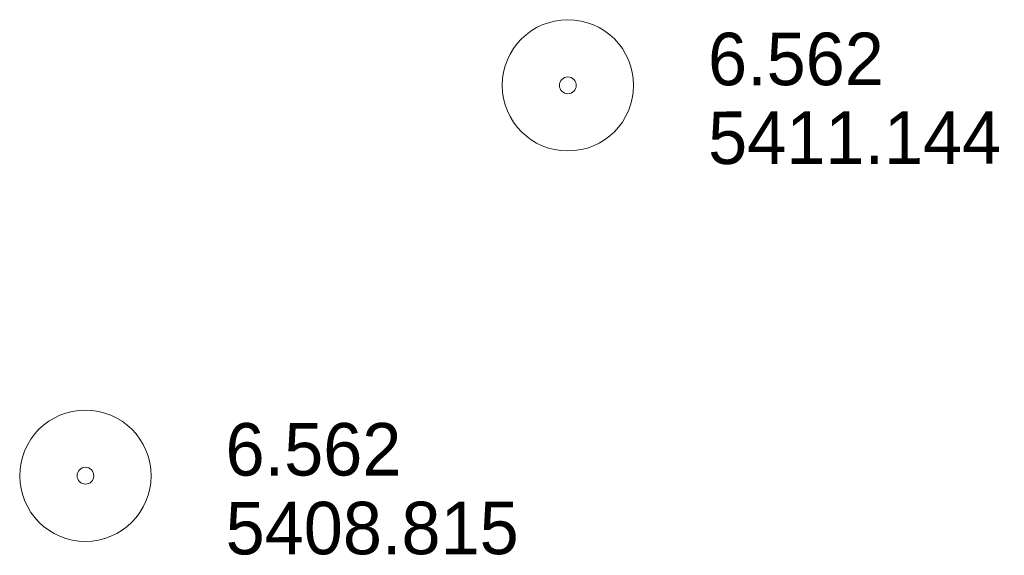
# Model space of a CAD drawing. Header units: feet. Extents: x 190818 to 192970, y 270652 to 271937.
# Tile 4 of 5: x 192858 to 192970, y 270834 to 270895. Entities that reach past the tile are written whole.
import ezdxf

# ---------------------------------------------------------------- set-up
doc = ezdxf.new("R2010")
doc.units = ezdxf.units.FT
doc.header["$MEASUREMENT"] = 0
doc.layers.add('E_MAP_PassPoints', color=43, linetype='Continuous', lineweight=0)
doc.styles.add('Style-IGR_FONT_0', font='IGR_FONT_0.shx')

# ---------------------------------------------------------------- blocks, each defined once
blk = doc.blocks.new('PP')
at = {"layer": 'E_MAP_PassPoints', "color": 43, "linetype": 'Continuous', "lineweight": 0}
for radius in [7.5, 0.96]:
    blk.add_circle((0, 0), radius, dxfattribs=at)
blk = doc.blocks.new('PP_4')
at = {"layer": 'E_MAP_PassPoints', "color": 43, "linetype": 'Continuous', "lineweight": 0}
for radius in [7.5, 0.96]:
    blk.add_circle((0, 0), radius, dxfattribs=at)

msp = doc.modelspace()

# ---------------------------------------------------------------- block references
at = {"layer": 'E_MAP_PassPoints', "color": 43, "linetype": 'Continuous', "lineweight": 0, "xscale": 1.00000025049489, "yscale": 1.00000025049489, "zscale": 1.00000025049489, "rotation": 0.04055431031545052}
for name, p in [('PP_4', (192920.22, 270887.34)), ('PP', (192865.13, 270842.73))]:
    msp.add_blockref(name, p, dxfattribs=at)

# ---------------------------------------------------------------- texts
at = {"layer": 'E_MAP_PassPoints', "color": 43, "linetype": 'Continuous', "lineweight": 0, "style": 'Style-IGR_FONT_0'}
for s, p in [('6.562', (192936.22, 270887.35)), ('5411.144', (192936.23, 270878.35)), ('6.562', (192881.13, 270842.74)), ('5408.815', (192881.14, 270833.74))]:
    msp.add_text(s, height=6, rotation=0.0407, dxfattribs=at).set_placement(p)

doc.saveas('drawing.dxf')
